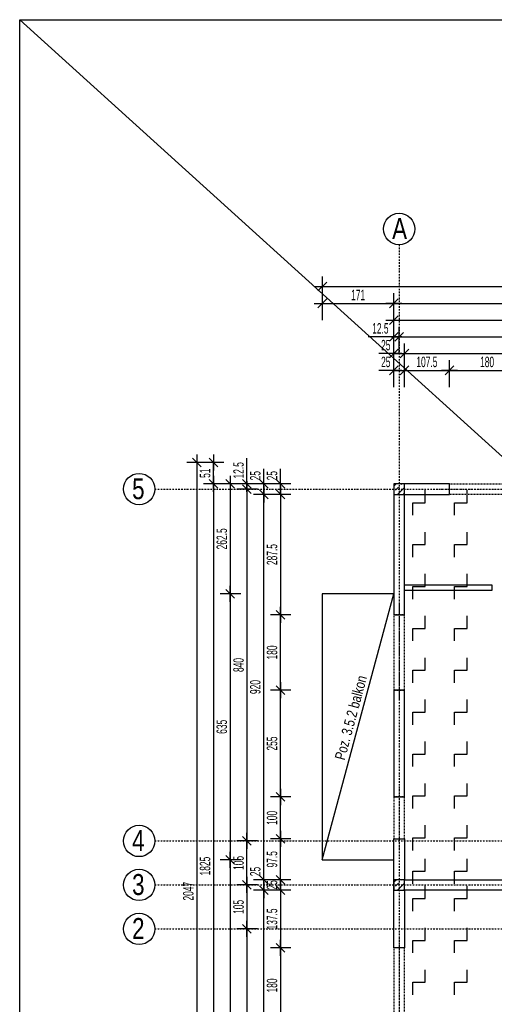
# Model space of a CAD drawing. Header units: millimetres. Extents: x -9646 to 8439, y -19398 to -14733.
# Tile 40 of 49: x 4099 to 5233, y -17084 to -14733. Entities that reach past the tile are written whole.
import ezdxf

# ---------------------------------------------------------------- set-up
doc = ezdxf.new("R2010")
doc.units = ezdxf.units.MM
doc.header["$LTSCALE"] = 10
doc.linetypes.add('MO', pattern=[0.7, 0.35, -0.17, 0.01, -0.17])
doc.linetypes.add('MP', pattern=[0.36, 0.2, -0.16])
for name, color, linetype in [('BA_szr', 1, 'Continuous'), ('BA_txs', 2, 'Continuous'), ('BA_wym', 1, 'Continuous'), ('BD_lpm', 1, 'MP'), ('BD_osm', 1, 'MO'), ('BD_txs', 2, 'Continuous'), ('BD_wic', 1, 'Continuous'), ('BD_wig', 3, 'Continuous'), ('BZ_P_prz', 4, 'Continuous')]:
    doc.layers.add(name, color=color, linetype=linetype)
doc.styles.add('BIKTS', font='bikromsw.shx', dxfattribs={"width": 0.8})
doc.styles.add('BIKWYM', font='bikromsw.shx', dxfattribs={"width": 0.6})
doc.dimstyles.new('BA_KR_100_cm', dxfattribs={"dimtxt": 25, "dimasz": 1.666667, "dimexe": 24, "dimexo": 0, "dimgap": 0, "dimtad": 0, "dimdec": 1, "dimrnd": 0.5, "dimzin": 9, "dimdsep": 46, "dimtxsty": 'BIKWYM', "dimblk": 'WYM-KR', "dimcen": 0, "dimdle": 20, "dimclrd": 256, "dimclre": 256, "dimclrt": 2, "dimadec": 0, "dimazin": 0, "dimtfac": 0.033333, "dimtdec": 1, "dimtmove": 0, "dimatfit": 3, "dimldrblk": 'WYM-KR', "dimfxl": 25, "dimfxlon": 1, "dimtvp": 0.8, "dimtolj": 1, "dimarcsym": 0})

# ---------------------------------------------------------------- blocks, each defined once
blk = doc.blocks.new('WYM-KR')
at = {"linetype": 'ByBlock'}
blk.add_line((11.52, 0), (-11.52, 0), dxfattribs=at)
at = {"color": 7, "linetype": 'ByBlock'}
blk.add_line((6.24, 6.24), (-6.24, -6.24), dxfattribs=at)
blk = doc.blocks.new('*D405')
at = {"layer": 'BA_wym', "lineweight": -2}
for p, q in [((4993, -15610.3), (4993, -15546.3)), ((5018, -15610.3), (5018, -15546.3)), ((4991.3, -15570.3), (4957.3, -15570.3)), ((4993, -15570.3), (5018, -15570.3)), ((5019.6, -15570.3), (5021.3, -15570.3))]:
    blk.add_line(p, q, dxfattribs=at)
at = {"layer": 'Defpoints', "color": 0}
for p in [(5018, -15570.3), (4993, -15841.3), (5018, -15841.3)]:
    blk.add_point(p, dxfattribs=at)
at = {"layer": 'BA_wym', "lineweight": -2, "xscale": 1.666666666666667, "yscale": 1.666666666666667, "zscale": 1.666666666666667}
blk.add_blockref('WYM-KR', (4993, -15570.3), dxfattribs=at)
at = {"layer": 'BA_wym', "lineweight": -2, "xscale": 1.666666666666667, "yscale": 1.666666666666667, "zscale": 1.666666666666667, "rotation": 180}
blk.add_blockref('WYM-KR', (5018, -15570.3), dxfattribs=at)
at = {"layer": 'BA_wym', "color": 2, "insert": (4973.5, -15550.3), "char_height": 25, "attachment_point": 5, "style": 'BIKWYM'}
blk.add_mtext('\\A1;25', dxfattribs=at)
blk = doc.blocks.new('*D406')
at = {"layer": 'BA_wym', "lineweight": -2}
for p, q in [((5018, -15610.3), (5018, -15546.3)), ((5125.5, -15610.3), (5125.5, -15546.3)), ((5019.6, -15570.3), (5123.8, -15570.3))]:
    blk.add_line(p, q, dxfattribs=at)
at = {"layer": 'Defpoints', "color": 0}
for p in [(5125.5, -15570.3), (5018, -15841.3), (5125.5, -15841.3)]:
    blk.add_point(p, dxfattribs=at)
at = {"layer": 'BA_wym', "lineweight": -2, "xscale": 1.666666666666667, "yscale": 1.666666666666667, "zscale": 1.666666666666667, "rotation": 180}
blk.add_blockref('WYM-KR', (5018, -15570.3), dxfattribs=at)
at = {"layer": 'BA_wym', "lineweight": -2, "xscale": 1.666666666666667, "yscale": 1.666666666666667, "zscale": 1.666666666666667}
blk.add_blockref('WYM-KR', (5125.5, -15570.3), dxfattribs=at)
at = {"layer": 'BA_wym', "color": 2, "insert": (5071.7, -15550.3), "char_height": 25, "attachment_point": 5, "style": 'BIKWYM'}
blk.add_mtext('\\A1;107.5', dxfattribs=at)
blk = doc.blocks.new('*D407')
at = {"layer": 'BA_wym', "lineweight": -2}
for p, q in [((5125.5, -15610.3), (5125.5, -15546.3)), ((5305.5, -15610.3), (5305.5, -15546.3)), ((5127.1, -15570.3), (5303.8, -15570.3))]:
    blk.add_line(p, q, dxfattribs=at)
at = {"layer": 'Defpoints', "color": 0}
for p in [(5305.5, -15570.3), (5125.5, -15841.3), (5305.5, -15841.3)]:
    blk.add_point(p, dxfattribs=at)
at = {"layer": 'BA_wym', "lineweight": -2, "xscale": 1.666666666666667, "yscale": 1.666666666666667, "zscale": 1.666666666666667, "rotation": 180}
blk.add_blockref('WYM-KR', (5125.5, -15570.3), dxfattribs=at)
at = {"layer": 'BA_wym', "lineweight": -2, "xscale": 1.666666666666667, "yscale": 1.666666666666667, "zscale": 1.666666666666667}
blk.add_blockref('WYM-KR', (5305.5, -15570.3), dxfattribs=at)
at = {"layer": 'BA_wym', "color": 2, "insert": (5215.5, -15550.3), "char_height": 25, "attachment_point": 5, "style": 'BIKWYM'}
blk.add_mtext('\\A1;180', dxfattribs=at)
blk = doc.blocks.new('*D428')
at = {"layer": 'BA_wym', "lineweight": -2}
for p, q in [((4993, -15570.3), (4993, -15506.3)), ((5018, -15570.3), (5018, -15506.3)), ((4991.3, -15530.3), (4957.3, -15530.3)), ((4993, -15530.3), (5018, -15530.3)), ((5019.6, -15530.3), (5021.3, -15530.3))]:
    blk.add_line(p, q, dxfattribs=at)
at = {"layer": 'Defpoints', "color": 0}
for p in [(5018, -15530.3), (4993, -15841.3), (5018, -15841.3)]:
    blk.add_point(p, dxfattribs=at)
at = {"layer": 'BA_wym', "lineweight": -2, "xscale": 1.666666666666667, "yscale": 1.666666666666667, "zscale": 1.666666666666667}
blk.add_blockref('WYM-KR', (4993, -15530.3), dxfattribs=at)
at = {"layer": 'BA_wym', "lineweight": -2, "xscale": 1.666666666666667, "yscale": 1.666666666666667, "zscale": 1.666666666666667, "rotation": 180}
blk.add_blockref('WYM-KR', (5018, -15530.3), dxfattribs=at)
at = {"layer": 'BA_wym', "color": 2, "insert": (4973.5, -15510.3), "char_height": 25, "attachment_point": 5, "style": 'BIKWYM'}
blk.add_mtext('\\A1;25', dxfattribs=at)
blk = doc.blocks.new('*D429')
at = {"layer": 'BA_wym', "lineweight": -2}
for p, q in [((5018, -15570.3), (5018, -15506.3)), ((5683, -15570.3), (5683, -15506.3)), ((5019.6, -15530.3), (5681.3, -15530.3))]:
    blk.add_line(p, q, dxfattribs=at)
at = {"layer": 'Defpoints', "color": 0}
for p in [(5683, -15530.3), (5683, -15790.3), (5018, -15841.3)]:
    blk.add_point(p, dxfattribs=at)
at = {"layer": 'BA_wym', "lineweight": -2, "xscale": 1.666666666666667, "yscale": 1.666666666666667, "zscale": 1.666666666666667, "rotation": 180}
blk.add_blockref('WYM-KR', (5018, -15530.3), dxfattribs=at)
at = {"layer": 'BA_wym', "lineweight": -2, "xscale": 1.666666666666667, "yscale": 1.666666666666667, "zscale": 1.666666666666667}
blk.add_blockref('WYM-KR', (5683, -15530.3), dxfattribs=at)
at = {"layer": 'BA_wym', "color": 2, "insert": (5350.5, -15510.3), "char_height": 25, "attachment_point": 5, "style": 'BIKWYM'}
blk.add_mtext('\\A1;665', dxfattribs=at)
blk = doc.blocks.new('*D437')
at = {"layer": 'BA_wym', "lineweight": -2}
for p, q in [((4993, -15530.3), (4993, -15466.3)), ((5005.5, -15530.3), (5005.5, -15466.3)), ((4991.3, -15490.3), (4931.6, -15490.3)), ((4993, -15490.3), (5005.5, -15490.3)), ((5007.1, -15490.3), (5008.8, -15490.3))]:
    blk.add_line(p, q, dxfattribs=at)
at = {"layer": 'Defpoints', "color": 0}
for p in [(5005.5, -15490.3), (4993, -15841.3), (5005.5, -15841.3)]:
    blk.add_point(p, dxfattribs=at)
at = {"layer": 'BA_wym', "lineweight": -2, "xscale": 1.666666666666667, "yscale": 1.666666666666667, "zscale": 1.666666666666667}
blk.add_blockref('WYM-KR', (4993, -15490.3), dxfattribs=at)
at = {"layer": 'BA_wym', "lineweight": -2, "xscale": 1.666666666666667, "yscale": 1.666666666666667, "zscale": 1.666666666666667, "rotation": 180}
blk.add_blockref('WYM-KR', (5005.5, -15490.3), dxfattribs=at)
at = {"layer": 'BA_wym', "color": 2, "insert": (4960.6, -15470.3), "char_height": 25, "attachment_point": 5, "style": 'BIKWYM'}
blk.add_mtext('\\A1;12.5', dxfattribs=at)
blk = doc.blocks.new('*D438')
at = {"layer": 'BA_wym', "lineweight": -2}
for p, q in [((5005.5, -15530.3), (5005.5, -15466.3)), ((5545.5, -15530.3), (5545.5, -15466.3)), ((5007.1, -15490.3), (5543.8, -15490.3))]:
    blk.add_line(p, q, dxfattribs=at)
at = {"layer": 'Defpoints', "color": 0}
for p in [(5545.5, -15490.3), (5005.5, -15841.3), (5545.5, -15836.6)]:
    blk.add_point(p, dxfattribs=at)
at = {"layer": 'BA_wym', "lineweight": -2, "xscale": 1.666666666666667, "yscale": 1.666666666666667, "zscale": 1.666666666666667, "rotation": 180}
blk.add_blockref('WYM-KR', (5005.5, -15490.3), dxfattribs=at)
at = {"layer": 'BA_wym', "lineweight": -2, "xscale": 1.666666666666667, "yscale": 1.666666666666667, "zscale": 1.666666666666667}
blk.add_blockref('WYM-KR', (5545.5, -15490.3), dxfattribs=at)
at = {"layer": 'BA_wym', "color": 2, "insert": (5275.5, -15470.3), "char_height": 25, "attachment_point": 5, "style": 'BIKWYM'}
blk.add_mtext('\\A1;540', dxfattribs=at)
blk = doc.blocks.new('*D445')
at = {"layer": 'BA_wym', "lineweight": -2}
for p, q in [((4993, -15450.3), (4993, -15386.3)), ((7598, -15450.3), (7598, -15386.3)), ((4994.6, -15410.3), (7596.3, -15410.3))]:
    blk.add_line(p, q, dxfattribs=at)
at = {"layer": 'Defpoints', "color": 0}
for p in [(7598, -15410.3), (4993, -15841.3), (7598, -15841.3)]:
    blk.add_point(p, dxfattribs=at)
at = {"layer": 'BA_wym', "lineweight": -2, "xscale": 1.666666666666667, "yscale": 1.666666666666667, "zscale": 1.666666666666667, "rotation": 180}
blk.add_blockref('WYM-KR', (4993, -15410.3), dxfattribs=at)
at = {"layer": 'BA_wym', "lineweight": -2, "xscale": 1.666666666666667, "yscale": 1.666666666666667, "zscale": 1.666666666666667}
blk.add_blockref('WYM-KR', (7598, -15410.3), dxfattribs=at)
at = {"layer": 'BA_wym', "color": 2, "insert": (6295.5, -15390.3), "char_height": 25, "attachment_point": 5, "style": 'BIKWYM'}
blk.add_mtext('\\A1;2605', dxfattribs=at)
blk = doc.blocks.new('*D446')
at = {"layer": 'BA_wym', "lineweight": -2}
for p, q in [((4993, -15490.3), (4993, -15426.3)), ((5683, -15490.3), (5683, -15426.3)), ((4994.6, -15450.3), (5681.3, -15450.3))]:
    blk.add_line(p, q, dxfattribs=at)
at = {"layer": 'Defpoints', "color": 0}
for p in [(5683, -15450.3), (5683, -15790.3), (4993, -15841.3)]:
    blk.add_point(p, dxfattribs=at)
at = {"layer": 'BA_wym', "lineweight": -2, "xscale": 1.666666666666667, "yscale": 1.666666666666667, "zscale": 1.666666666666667, "rotation": 180}
blk.add_blockref('WYM-KR', (4993, -15450.3), dxfattribs=at)
at = {"layer": 'BA_wym', "lineweight": -2, "xscale": 1.666666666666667, "yscale": 1.666666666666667, "zscale": 1.666666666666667}
blk.add_blockref('WYM-KR', (5683, -15450.3), dxfattribs=at)
at = {"layer": 'BA_wym', "color": 2, "insert": (5338, -15430.3), "char_height": 25, "attachment_point": 5, "style": 'BIKWYM'}
blk.add_mtext('\\A1;690', dxfattribs=at)
blk = doc.blocks.new('*D497')
at = {"layer": 'BA_wym', "lineweight": -2}
for p, q in [((4722, -15839.6), (4722, -15805.6)), ((4747, -15841.3), (4698, -15841.3)), ((4722, -15866.3), (4722, -15841.3)), ((4747, -15866.3), (4698, -15866.3)), ((4722, -15868), (4722, -15869.6))]:
    blk.add_line(p, q, dxfattribs=at)
at = {"layer": 'Defpoints', "color": 0}
for p in [(4722, -15841.3), (4993, -15841.3), (4993, -15866.3)]:
    blk.add_point(p, dxfattribs=at)
at = {"layer": 'BA_wym', "lineweight": -2, "xscale": 1.666666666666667, "yscale": 1.666666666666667, "zscale": 1.666666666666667}
for p, rotation in [((4722, -15841.3), 270), ((4722, -15866.3), 90)]:
    blk.add_blockref('WYM-KR', p, dxfattribs=dict(at, rotation=rotation))
at = {"layer": 'BA_wym', "color": 2, "insert": (4702, -15821.8), "char_height": 25, "attachment_point": 5, "rotation": 90, "style": 'BIKWYM'}
blk.add_mtext('\\A1;25', dxfattribs=at)
blk = doc.blocks.new('*D498')
at = {"layer": 'BA_wym', "lineweight": -2}
for p, q in [((4747, -15866.3), (4698, -15866.3)), ((4722, -15868), (4722, -16152.1)), ((4747, -16153.8), (4698, -16153.8))]:
    blk.add_line(p, q, dxfattribs=at)
at = {"layer": 'Defpoints', "color": 0}
for p in [(4993, -15866.3), (4722, -16153.8), (4993, -16153.8)]:
    blk.add_point(p, dxfattribs=at)
at = {"layer": 'BA_wym', "lineweight": -2, "xscale": 1.666666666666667, "yscale": 1.666666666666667, "zscale": 1.666666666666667}
for p, rotation in [((4722, -15866.3), 90), ((4722, -16153.8), 270)]:
    blk.add_blockref('WYM-KR', p, dxfattribs=dict(at, rotation=rotation))
at = {"layer": 'BA_wym', "color": 2, "insert": (4702, -16010.1), "char_height": 25, "attachment_point": 5, "rotation": 90, "style": 'BIKWYM'}
blk.add_mtext('\\A1;287.5', dxfattribs=at)
blk = doc.blocks.new('*D499')
at = {"layer": 'BA_wym', "lineweight": -2}
for p, q in [((4747, -16153.8), (4698, -16153.8)), ((4722, -16332.1), (4722, -16155.5)), ((4747, -16333.8), (4698, -16333.8))]:
    blk.add_line(p, q, dxfattribs=at)
at = {"layer": 'Defpoints', "color": 0}
for p in [(4722, -16153.8), (4993, -16153.8), (4993, -16333.8)]:
    blk.add_point(p, dxfattribs=at)
at = {"layer": 'BA_wym', "lineweight": -2, "xscale": 1.666666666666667, "yscale": 1.666666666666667, "zscale": 1.666666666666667}
for p, rotation in [((4722, -16153.8), 90), ((4722, -16333.8), 270)]:
    blk.add_blockref('WYM-KR', p, dxfattribs=dict(at, rotation=rotation))
at = {"layer": 'BA_wym', "color": 2, "insert": (4702, -16243.8), "char_height": 25, "attachment_point": 5, "rotation": 90, "style": 'BIKWYM'}
blk.add_mtext('\\A1;180', dxfattribs=at)
blk = doc.blocks.new('*D500')
at = {"layer": 'BA_wym', "lineweight": -2}
for p, q in [((4747, -16333.8), (4698, -16333.8)), ((4722, -16587.1), (4722, -16335.5)), ((4747, -16588.8), (4698, -16588.8))]:
    blk.add_line(p, q, dxfattribs=at)
at = {"layer": 'Defpoints', "color": 0}
for p in [(4722, -16333.8), (4993, -16333.8), (4993, -16588.8)]:
    blk.add_point(p, dxfattribs=at)
at = {"layer": 'BA_wym', "lineweight": -2, "xscale": 1.666666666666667, "yscale": 1.666666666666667, "zscale": 1.666666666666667}
for p, rotation in [((4722, -16333.8), 90), ((4722, -16588.8), 270)]:
    blk.add_blockref('WYM-KR', p, dxfattribs=dict(at, rotation=rotation))
at = {"layer": 'BA_wym', "color": 2, "insert": (4702, -16461.3), "char_height": 25, "attachment_point": 5, "rotation": 90, "style": 'BIKWYM'}
blk.add_mtext('\\A1;255', dxfattribs=at)
blk = doc.blocks.new('*D501')
at = {"layer": 'BA_wym', "lineweight": -2}
for p, q in [((4747, -16588.8), (4698, -16588.8)), ((4722, -16687.1), (4722, -16590.5)), ((4747, -16688.8), (4698, -16688.8))]:
    blk.add_line(p, q, dxfattribs=at)
at = {"layer": 'Defpoints', "color": 0}
for p in [(4722, -16588.8), (4993, -16588.8), (4993, -16688.8)]:
    blk.add_point(p, dxfattribs=at)
at = {"layer": 'BA_wym', "lineweight": -2, "xscale": 1.666666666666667, "yscale": 1.666666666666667, "zscale": 1.666666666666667}
for p, rotation in [((4722, -16588.8), 90), ((4722, -16688.8), 270)]:
    blk.add_blockref('WYM-KR', p, dxfattribs=dict(at, rotation=rotation))
at = {"layer": 'BA_wym', "color": 2, "insert": (4702, -16638.8), "char_height": 25, "attachment_point": 5, "rotation": 90, "style": 'BIKWYM'}
blk.add_mtext('\\A1;100', dxfattribs=at)
blk = doc.blocks.new('*D502')
at = {"layer": 'BA_wym', "lineweight": -2}
for p, q in [((4747, -16688.8), (4698, -16688.8)), ((4722, -16784.6), (4722, -16690.5)), ((4747, -16786.3), (4698, -16786.3))]:
    blk.add_line(p, q, dxfattribs=at)
at = {"layer": 'Defpoints', "color": 0}
for p in [(4722, -16688.8), (4993, -16688.8), (4993, -16786.3)]:
    blk.add_point(p, dxfattribs=at)
at = {"layer": 'BA_wym', "lineweight": -2, "xscale": 1.666666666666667, "yscale": 1.666666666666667, "zscale": 1.666666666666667}
for p, rotation in [((4722, -16688.8), 90), ((4722, -16786.3), 270)]:
    blk.add_blockref('WYM-KR', p, dxfattribs=dict(at, rotation=rotation))
at = {"layer": 'BA_wym', "color": 2, "insert": (4702, -16737.6), "char_height": 25, "attachment_point": 5, "rotation": 90, "style": 'BIKWYM'}
blk.add_mtext('\\A1;97.5', dxfattribs=at)
blk = doc.blocks.new('*D503')
at = {"layer": 'BA_wym', "lineweight": -2}
for p, q in [((4722, -16784.6), (4722, -16783)), ((4747, -16786.3), (4698, -16786.3)), ((4722, -16786.3), (4722, -16811.3)), ((4747, -16811.3), (4698, -16811.3)), ((4722, -16813), (4722, -16814.6))]:
    blk.add_line(p, q, dxfattribs=at)
at = {"layer": 'Defpoints', "color": 0}
for p in [(4993, -16786.3), (4722, -16811.3), (4993, -16811.3)]:
    blk.add_point(p, dxfattribs=at)
at = {"layer": 'BA_wym', "lineweight": -2, "xscale": 1.666666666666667, "yscale": 1.666666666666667, "zscale": 1.666666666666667}
for p, rotation in [((4722, -16786.3), 270), ((4722, -16811.3), 90)]:
    blk.add_blockref('WYM-KR', p, dxfattribs=dict(at, rotation=rotation))
at = {"layer": 'BA_wym', "color": 2, "insert": (4702, -16798.8), "char_height": 25, "attachment_point": 5, "rotation": 90, "style": 'BIKWYM'}
blk.add_mtext('\\A1;25', dxfattribs=at)
blk = doc.blocks.new('*D504')
at = {"layer": 'BA_wym', "lineweight": -2}
for p, q in [((4747, -16811.3), (4698, -16811.3)), ((4722, -16813), (4722, -16947.1)), ((4747, -16948.8), (4698, -16948.8))]:
    blk.add_line(p, q, dxfattribs=at)
at = {"layer": 'Defpoints', "color": 0}
for p in [(4993, -16811.3), (4722, -16948.8), (4993, -16948.8)]:
    blk.add_point(p, dxfattribs=at)
at = {"layer": 'BA_wym', "lineweight": -2, "xscale": 1.666666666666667, "yscale": 1.666666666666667, "zscale": 1.666666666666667}
for p, rotation in [((4722, -16811.3), 90), ((4722, -16948.8), 270)]:
    blk.add_blockref('WYM-KR', p, dxfattribs=dict(at, rotation=rotation))
at = {"layer": 'BA_wym', "color": 2, "insert": (4702, -16880.1), "char_height": 25, "attachment_point": 5, "rotation": 90, "style": 'BIKWYM'}
blk.add_mtext('\\A1;137.5', dxfattribs=at)
blk = doc.blocks.new('*D505')
at = {"layer": 'BA_wym', "lineweight": -2}
for p, q in [((4747, -16948.8), (4698, -16948.8)), ((4722, -16950.5), (4722, -17127.1)), ((4747, -17128.8), (4698, -17128.8))]:
    blk.add_line(p, q, dxfattribs=at)
at = {"layer": 'Defpoints', "color": 0}
for p in [(4993, -16948.8), (4722, -17128.8), (4993, -17128.8)]:
    blk.add_point(p, dxfattribs=at)
at = {"layer": 'BA_wym', "lineweight": -2, "xscale": 1.666666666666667, "yscale": 1.666666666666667, "zscale": 1.666666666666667}
for p, rotation in [((4722, -16948.8), 90), ((4722, -17128.8), 270)]:
    blk.add_blockref('WYM-KR', p, dxfattribs=dict(at, rotation=rotation))
at = {"layer": 'BA_wym', "color": 2, "insert": (4702, -17038.8), "char_height": 25, "attachment_point": 5, "rotation": 90, "style": 'BIKWYM'}
blk.add_mtext('\\A1;180', dxfattribs=at)
blk = doc.blocks.new('*D508')
at = {"layer": 'BA_wym', "lineweight": -2}
for p, q in [((4682, -15839.6), (4682, -15805.6)), ((4707, -15841.3), (4658, -15841.3)), ((4682, -15866.3), (4682, -15841.3)), ((4707, -15866.3), (4658, -15866.3)), ((4682, -15868), (4682, -15869.6))]:
    blk.add_line(p, q, dxfattribs=at)
at = {"layer": 'Defpoints', "color": 0}
for p in [(4682, -15841.3), (4993, -15841.3), (4993, -15866.3)]:
    blk.add_point(p, dxfattribs=at)
at = {"layer": 'BA_wym', "lineweight": -2, "xscale": 1.666666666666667, "yscale": 1.666666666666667, "zscale": 1.666666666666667}
for p, rotation in [((4682, -15841.3), 270), ((4682, -15866.3), 90)]:
    blk.add_blockref('WYM-KR', p, dxfattribs=dict(at, rotation=rotation))
at = {"layer": 'BA_wym', "color": 2, "insert": (4662, -15821.8), "char_height": 25, "attachment_point": 5, "rotation": 90, "style": 'BIKWYM'}
blk.add_mtext('\\A1;25', dxfattribs=at)
blk = doc.blocks.new('*D509')
at = {"layer": 'BA_wym', "lineweight": -2}
for p, q in [((4707, -15866.3), (4658, -15866.3)), ((4682, -16784.6), (4682, -15868)), ((4707, -16786.3), (4658, -16786.3))]:
    blk.add_line(p, q, dxfattribs=at)
at = {"layer": 'Defpoints', "color": 0}
for p in [(4682, -15866.3), (4993, -15866.3), (4993, -16786.3)]:
    blk.add_point(p, dxfattribs=at)
at = {"layer": 'BA_wym', "lineweight": -2, "xscale": 1.666666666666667, "yscale": 1.666666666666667, "zscale": 1.666666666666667}
for p, rotation in [((4682, -15866.3), 90), ((4682, -16786.3), 270)]:
    blk.add_blockref('WYM-KR', p, dxfattribs=dict(at, rotation=rotation))
at = {"layer": 'BA_wym', "color": 2, "insert": (4662, -16326.3), "char_height": 25, "attachment_point": 5, "rotation": 90, "style": 'BIKWYM'}
blk.add_mtext('\\A1;920', dxfattribs=at)
blk = doc.blocks.new('*D510')
at = {"layer": 'BA_wym', "lineweight": -2}
for p, q in [((4682, -16784.6), (4682, -16750.6)), ((4707, -16786.3), (4658, -16786.3)), ((4682, -16811.3), (4682, -16786.3)), ((4707, -16811.3), (4658, -16811.3)), ((4682, -16813), (4682, -16814.6))]:
    blk.add_line(p, q, dxfattribs=at)
at = {"layer": 'Defpoints', "color": 0}
for p in [(4682, -16786.3), (4993, -16786.3), (4993, -16811.3)]:
    blk.add_point(p, dxfattribs=at)
at = {"layer": 'BA_wym', "lineweight": -2, "xscale": 1.666666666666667, "yscale": 1.666666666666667, "zscale": 1.666666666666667}
for p, rotation in [((4682, -16786.3), 270), ((4682, -16811.3), 90)]:
    blk.add_blockref('WYM-KR', p, dxfattribs=dict(at, rotation=rotation))
at = {"layer": 'BA_wym', "color": 2, "insert": (4662, -16766.8), "char_height": 25, "attachment_point": 5, "rotation": 90, "style": 'BIKWYM'}
blk.add_mtext('\\A1;25', dxfattribs=at)
blk = doc.blocks.new('*D511')
at = {"layer": 'BA_wym', "lineweight": -2}
for p, q in [((4707, -16811.3), (4658, -16811.3)), ((4682, -17639.6), (4682, -16813)), ((4707, -17641.3), (4658, -17641.3))]:
    blk.add_line(p, q, dxfattribs=at)
at = {"layer": 'Defpoints', "color": 0}
for p in [(4682, -16811.3), (4993, -16811.3), (5018, -17641.3)]:
    blk.add_point(p, dxfattribs=at)
at = {"layer": 'BA_wym', "lineweight": -2, "xscale": 1.666666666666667, "yscale": 1.666666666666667, "zscale": 1.666666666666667}
for p, rotation in [((4682, -16811.3), 90), ((4682, -17641.3), 270)]:
    blk.add_blockref('WYM-KR', p, dxfattribs=dict(at, rotation=rotation))
at = {"layer": 'BA_wym', "color": 2, "insert": (4662, -17226.3), "char_height": 25, "attachment_point": 5, "rotation": 90, "style": 'BIKWYM'}
blk.add_mtext('\\A1;830', dxfattribs=at)
blk = doc.blocks.new('*D514')
at = {"layer": 'BA_wym', "lineweight": -2}
for p, q in [((4642, -15839.6), (4642, -15779.9)), ((4667, -15841.3), (4618, -15841.3)), ((4642, -15853.8), (4642, -15841.3)), ((4667, -15853.8), (4618, -15853.8)), ((4642, -15855.5), (4642, -15857.1))]:
    blk.add_line(p, q, dxfattribs=at)
at = {"layer": 'Defpoints', "color": 0}
for p in [(4642, -15841.3), (4993, -15841.3), (4993, -15853.8)]:
    blk.add_point(p, dxfattribs=at)
at = {"layer": 'BA_wym', "lineweight": -2, "xscale": 1.666666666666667, "yscale": 1.666666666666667, "zscale": 1.666666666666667}
for p, rotation in [((4642, -15841.3), 270), ((4642, -15853.8), 90)]:
    blk.add_blockref('WYM-KR', p, dxfattribs=dict(at, rotation=rotation))
at = {"layer": 'BA_wym', "color": 2, "insert": (4622, -15808.9), "char_height": 25, "attachment_point": 5, "rotation": 90, "style": 'BIKWYM'}
blk.add_mtext('\\A1;12.5', dxfattribs=at)
blk = doc.blocks.new('*D515')
at = {"layer": 'BA_wym', "lineweight": -2}
for p, q in [((4667, -15853.8), (4618, -15853.8)), ((4642, -15855.5), (4642, -16692.1)), ((4667, -16693.8), (4618, -16693.8))]:
    blk.add_line(p, q, dxfattribs=at)
at = {"layer": 'Defpoints', "color": 0}
for p in [(4993, -15853.8), (4642, -16693.8), (4993, -16693.8)]:
    blk.add_point(p, dxfattribs=at)
at = {"layer": 'BA_wym', "lineweight": -2, "xscale": 1.666666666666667, "yscale": 1.666666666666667, "zscale": 1.666666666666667}
for p, rotation in [((4642, -15853.8), 90), ((4642, -16693.8), 270)]:
    blk.add_blockref('WYM-KR', p, dxfattribs=dict(at, rotation=rotation))
at = {"layer": 'BA_wym', "color": 2, "insert": (4622, -16273.8), "char_height": 25, "attachment_point": 5, "rotation": 90, "style": 'BIKWYM'}
blk.add_mtext('\\A1;840', dxfattribs=at)
blk = doc.blocks.new('*D516')
at = {"layer": 'BA_wym', "lineweight": -2}
for p, q in [((4667, -16693.8), (4618, -16693.8)), ((4642, -16797.1), (4642, -16695.5)), ((4667, -16798.8), (4618, -16798.8))]:
    blk.add_line(p, q, dxfattribs=at)
at = {"layer": 'Defpoints', "color": 0}
for p in [(4642, -16693.8), (4993, -16693.8), (4993, -16798.8)]:
    blk.add_point(p, dxfattribs=at)
at = {"layer": 'BA_wym', "lineweight": -2, "xscale": 1.666666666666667, "yscale": 1.666666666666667, "zscale": 1.666666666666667}
for p, rotation in [((4642, -16693.8), 90), ((4642, -16798.8), 270)]:
    blk.add_blockref('WYM-KR', p, dxfattribs=dict(at, rotation=rotation))
at = {"layer": 'BA_wym', "color": 2, "insert": (4622, -16746.3), "char_height": 25, "attachment_point": 5, "rotation": 90, "style": 'BIKWYM'}
blk.add_mtext('\\A1;105', dxfattribs=at)
blk = doc.blocks.new('*D517')
at = {"layer": 'BA_wym', "lineweight": -2}
for p, q in [((4667, -16798.8), (4618, -16798.8)), ((4642, -16800.5), (4642, -16902.1)), ((4667, -16903.8), (4618, -16903.8))]:
    blk.add_line(p, q, dxfattribs=at)
at = {"layer": 'Defpoints', "color": 0}
for p in [(4993, -16798.8), (4642, -16903.8), (4993, -16903.8)]:
    blk.add_point(p, dxfattribs=at)
at = {"layer": 'BA_wym', "lineweight": -2, "xscale": 1.666666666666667, "yscale": 1.666666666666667, "zscale": 1.666666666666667}
for p, rotation in [((4642, -16798.8), 90), ((4642, -16903.8), 270)]:
    blk.add_blockref('WYM-KR', p, dxfattribs=dict(at, rotation=rotation))
at = {"layer": 'BA_wym', "color": 2, "insert": (4622, -16851.3), "char_height": 25, "attachment_point": 5, "rotation": 90, "style": 'BIKWYM'}
blk.add_mtext('\\A1;105', dxfattribs=at)
blk = doc.blocks.new('*D518')
at = {"layer": 'BA_wym', "lineweight": -2}
for p, q in [((4667, -16903.8), (4618, -16903.8)), ((4642, -16905.5), (4642, -17652.1)), ((4667, -17653.8), (4618, -17653.8))]:
    blk.add_line(p, q, dxfattribs=at)
at = {"layer": 'Defpoints', "color": 0}
for p in [(4993, -16903.8), (4642, -17653.8), (4993, -17653.8)]:
    blk.add_point(p, dxfattribs=at)
at = {"layer": 'BA_wym', "lineweight": -2, "xscale": 1.666666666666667, "yscale": 1.666666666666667, "zscale": 1.666666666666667}
for p, rotation in [((4642, -16903.8), 90), ((4642, -17653.8), 270)]:
    blk.add_blockref('WYM-KR', p, dxfattribs=dict(at, rotation=rotation))
at = {"layer": 'BA_wym', "color": 2, "insert": (4622, -17278.8), "char_height": 25, "attachment_point": 5, "rotation": 90, "style": 'BIKWYM'}
blk.add_mtext('\\A1;750', dxfattribs=at)
blk = doc.blocks.new('*D520')
at = {"layer": 'BA_wym', "lineweight": -2}
for p, q in [((4587, -15790.3), (4538, -15790.3)), ((4562, -15839.6), (4562, -15792)), ((4587, -15841.3), (4538, -15841.3))]:
    blk.add_line(p, q, dxfattribs=at)
at = {"layer": 'Defpoints', "color": 0}
for p in [(4562, -15790.3), (5683, -15790.3), (4993, -15841.3)]:
    blk.add_point(p, dxfattribs=at)
at = {"layer": 'BA_wym', "lineweight": -2, "xscale": 1.666666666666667, "yscale": 1.666666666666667, "zscale": 1.666666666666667}
for p, rotation in [((4562, -15790.3), 90), ((4562, -15841.3), 270)]:
    blk.add_blockref('WYM-KR', p, dxfattribs=dict(at, rotation=rotation))
at = {"layer": 'BA_wym', "color": 2, "insert": (4542, -15815.8), "char_height": 25, "attachment_point": 5, "rotation": 90, "style": 'BIKWYM'}
blk.add_mtext('\\A1;51', dxfattribs=at)
blk = doc.blocks.new('*D521')
at = {"layer": 'BA_wym', "lineweight": -2}
for p, q in [((4587, -15841.3), (4538, -15841.3)), ((4562, -15843), (4562, -17664.6)), ((4587, -17666.3), (4538, -17666.3))]:
    blk.add_line(p, q, dxfattribs=at)
at = {"layer": 'Defpoints', "color": 0}
for p in [(4993, -15841.3), (4562, -17666.3), (5018, -17666.3)]:
    blk.add_point(p, dxfattribs=at)
at = {"layer": 'BA_wym', "lineweight": -2, "xscale": 1.666666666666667, "yscale": 1.666666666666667, "zscale": 1.666666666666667}
for p, rotation in [((4562, -15841.3), 90), ((4562, -17666.3), 270)]:
    blk.add_blockref('WYM-KR', p, dxfattribs=dict(at, rotation=rotation))
at = {"layer": 'BA_wym', "color": 2, "insert": (4542, -16753.8), "char_height": 25, "attachment_point": 5, "rotation": 90, "style": 'BIKWYM'}
blk.add_mtext('\\A1;1825', dxfattribs=at)
blk = doc.blocks.new('*D523')
at = {"layer": 'BA_wym', "lineweight": -2}
for p, q in [((4547, -15790.3), (4498, -15790.3)), ((4522, -15792), (4522, -17835.6)), ((4547, -17837.3), (4498, -17837.3))]:
    blk.add_line(p, q, dxfattribs=at)
at = {"layer": 'Defpoints', "color": 0}
for p in [(5683, -15790.3), (4522, -17837.3), (4993, -17837.3)]:
    blk.add_point(p, dxfattribs=at)
at = {"layer": 'BA_wym', "lineweight": -2, "xscale": 1.666666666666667, "yscale": 1.666666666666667, "zscale": 1.666666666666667}
for p, rotation in [((4522, -15790.3), 90), ((4522, -17837.3), 270)]:
    blk.add_blockref('WYM-KR', p, dxfattribs=dict(at, rotation=rotation))
at = {"layer": 'BA_wym', "color": 2, "insert": (4502, -16813.8), "char_height": 25, "attachment_point": 5, "rotation": 90, "style": 'BIKWYM'}
blk.add_mtext('\\A1;2047', dxfattribs=at)
blk = doc.blocks.new('*D554')
at = {"layer": 'BA_wym', "lineweight": -2}
for p, q in [((4822, -15450.3), (4822, -15386.3)), ((4993, -15450.3), (4993, -15386.3)), ((4823.6, -15410.3), (4991.3, -15410.3))]:
    blk.add_line(p, q, dxfattribs=at)
at = {"layer": 'Defpoints', "color": 0}
for p in [(4993, -15410.3), (4993, -15841.3), (4822, -16103.8)]:
    blk.add_point(p, dxfattribs=at)
at = {"layer": 'BA_wym', "lineweight": -2, "xscale": 1.666666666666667, "yscale": 1.666666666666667, "zscale": 1.666666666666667, "rotation": 180}
blk.add_blockref('WYM-KR', (4822, -15410.3), dxfattribs=at)
at = {"layer": 'BA_wym', "lineweight": -2, "xscale": 1.666666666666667, "yscale": 1.666666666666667, "zscale": 1.666666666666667}
blk.add_blockref('WYM-KR', (4993, -15410.3), dxfattribs=at)
at = {"layer": 'BA_wym', "color": 2, "insert": (4907.5, -15390.3), "char_height": 25, "attachment_point": 5, "style": 'BIKWYM'}
blk.add_mtext('\\A1;171', dxfattribs=at)
blk = doc.blocks.new('*D555')
at = {"layer": 'BA_wym', "lineweight": -2}
for p, q in [((4822, -15410.3), (4822, -15346.3)), ((7769, -15410.3), (7769, -15346.3)), ((4823.6, -15370.3), (7767.3, -15370.3))]:
    blk.add_line(p, q, dxfattribs=at)
at = {"layer": 'Defpoints', "color": 0}
for p in [(7769, -15370.3), (4822, -16103.8), (7769, -16103.8)]:
    blk.add_point(p, dxfattribs=at)
at = {"layer": 'BA_wym', "lineweight": -2, "xscale": 1.666666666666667, "yscale": 1.666666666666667, "zscale": 1.666666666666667, "rotation": 180}
blk.add_blockref('WYM-KR', (4822, -15370.3), dxfattribs=at)
at = {"layer": 'BA_wym', "lineweight": -2, "xscale": 1.666666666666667, "yscale": 1.666666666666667, "zscale": 1.666666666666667}
blk.add_blockref('WYM-KR', (7769, -15370.3), dxfattribs=at)
at = {"layer": 'BA_wym', "color": 2, "insert": (6295.5, -15350.3), "char_height": 25, "attachment_point": 5, "style": 'BIKWYM'}
blk.add_mtext('\\A1;2947', dxfattribs=at)
blk = doc.blocks.new('*D560')
at = {"layer": 'BA_wym', "lineweight": -2}
for p, q in [((4822, -18162.8), (4822, -18226.8)), ((4993, -18162.8), (4993, -18226.8)), ((4991.3, -18202.8), (4823.6, -18202.8))]:
    blk.add_line(p, q, dxfattribs=at)
at = {"layer": 'Defpoints', "color": 0}
for p in [(4822, -16738.8), (4993, -17837.3), (4822, -18202.8)]:
    blk.add_point(p, dxfattribs=at)
at = {"layer": 'BA_wym', "lineweight": -2, "xscale": 1.666666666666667, "yscale": 1.666666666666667, "zscale": 1.666666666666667, "rotation": 180}
blk.add_blockref('WYM-KR', (4822, -18202.8), dxfattribs=at)
at = {"layer": 'BA_wym', "lineweight": -2, "xscale": 1.666666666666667, "yscale": 1.666666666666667, "zscale": 1.666666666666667}
blk.add_blockref('WYM-KR', (4993, -18202.8), dxfattribs=at)
at = {"layer": 'BA_wym', "color": 2, "insert": (4907.5, -18182.8), "char_height": 25, "attachment_point": 5, "style": 'BIKWYM'}
blk.add_mtext('\\A1;171', dxfattribs=at)
blk = doc.blocks.new('*D561')
at = {"layer": 'BA_wym', "lineweight": -2}
for p, q in [((4822, -18202.8), (4822, -18266.8)), ((7769, -18202.8), (7769, -18266.8)), ((4823.6, -18242.8), (7767.3, -18242.8))]:
    blk.add_line(p, q, dxfattribs=at)
at = {"layer": 'Defpoints', "color": 0}
for p in [(4822, -16738.8), (7769, -16738.8), (7769, -18242.8)]:
    blk.add_point(p, dxfattribs=at)
at = {"layer": 'BA_wym', "lineweight": -2, "xscale": 1.666666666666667, "yscale": 1.666666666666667, "zscale": 1.666666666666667, "rotation": 180}
blk.add_blockref('WYM-KR', (4822, -18242.8), dxfattribs=at)
at = {"layer": 'BA_wym', "lineweight": -2, "xscale": 1.666666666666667, "yscale": 1.666666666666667, "zscale": 1.666666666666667}
blk.add_blockref('WYM-KR', (7769, -18242.8), dxfattribs=at)
at = {"layer": 'BA_wym', "color": 2, "insert": (6295.5, -18222.8), "char_height": 25, "attachment_point": 5, "style": 'BIKWYM'}
blk.add_mtext('\\A1;2947', dxfattribs=at)
blk = doc.blocks.new('*D562')
at = {"layer": 'BA_wym', "lineweight": -2}
for p, q in [((4627, -15841.3), (4578, -15841.3)), ((4602, -15843), (4602, -16102.1)), ((4627, -16103.8), (4578, -16103.8))]:
    blk.add_line(p, q, dxfattribs=at)
at = {"layer": 'Defpoints', "color": 0}
for p in [(4993, -15841.3), (4602, -16103.8), (4822, -16103.8)]:
    blk.add_point(p, dxfattribs=at)
at = {"layer": 'BA_wym', "lineweight": -2, "xscale": 1.666666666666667, "yscale": 1.666666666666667, "zscale": 1.666666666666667}
for p, rotation in [((4602, -15841.3), 90), ((4602, -16103.8), 270)]:
    blk.add_blockref('WYM-KR', p, dxfattribs=dict(at, rotation=rotation))
at = {"layer": 'BA_wym', "color": 2, "insert": (4582, -15972.6), "char_height": 25, "attachment_point": 5, "rotation": 90, "style": 'BIKWYM'}
blk.add_mtext('\\A1;262.5', dxfattribs=at)
blk = doc.blocks.new('*D563')
at = {"layer": 'BA_wym', "lineweight": -2}
for p, q in [((4627, -16103.8), (4578, -16103.8)), ((4602, -16105.5), (4602, -16737.1)), ((4627, -16738.8), (4578, -16738.8))]:
    blk.add_line(p, q, dxfattribs=at)
at = {"layer": 'Defpoints', "color": 0}
for p in [(4642, -16103.8), (4602, -16738.8), (4642, -16738.8)]:
    blk.add_point(p, dxfattribs=at)
at = {"layer": 'BA_wym', "lineweight": -2, "xscale": 1.666666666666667, "yscale": 1.666666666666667, "zscale": 1.666666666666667}
for p, rotation in [((4602, -16103.8), 90), ((4602, -16738.8), 270)]:
    blk.add_blockref('WYM-KR', p, dxfattribs=dict(at, rotation=rotation))
at = {"layer": 'BA_wym', "color": 2, "insert": (4582, -16421.3), "char_height": 25, "attachment_point": 5, "rotation": 90, "style": 'BIKWYM'}
blk.add_mtext('\\A1;635', dxfattribs=at)
blk = doc.blocks.new('*D564')
at = {"layer": 'BA_wym', "lineweight": -2}
for p, q in [((4627, -16738.8), (4578, -16738.8)), ((4602, -16740.5), (4602, -17835.6)), ((4627, -17837.3), (4578, -17837.3))]:
    blk.add_line(p, q, dxfattribs=at)
at = {"layer": 'Defpoints', "color": 0}
for p in [(4642, -16738.8), (4602, -17837.3), (4642, -17837.3)]:
    blk.add_point(p, dxfattribs=at)
at = {"layer": 'BA_wym', "lineweight": -2, "xscale": 1.666666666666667, "yscale": 1.666666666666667, "zscale": 1.666666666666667}
for p, rotation in [((4602, -16738.8), 90), ((4602, -17837.3), 270)]:
    blk.add_blockref('WYM-KR', p, dxfattribs=dict(at, rotation=rotation))
at = {"layer": 'BA_wym', "color": 2, "insert": (4582, -17288.1), "char_height": 25, "attachment_point": 5, "rotation": 90, "style": 'BIKWYM'}
blk.add_mtext('\\A1;1098.5', dxfattribs=at)

msp = doc.modelspace()

# ---------------------------------------------------------------- hatches: boundary and pattern name
at = {"layer": 'BA_szr'}
h = msp.add_hatch(dxfattribs=at)
h.set_pattern_fill('BIK_ZELBET', color=256, scale=100, angle=45, pattern_type=2)
h.set_pattern_definition([(45, (-6620.797, -16910.161), (-14.142136, 14.142136), []), (45, (-6627.868, -16903.09), (-14.142136, 14.142136), [10, -10])])
h.paths.add_polyline_path([(4992.98, -15866.31), (5017.98, -15866.31), (5017.98, -15841.31), (4992.98, -15841.31)])
h = msp.add_hatch(dxfattribs=at)
h.set_pattern_fill('BIK_ZELBET', color=256, scale=100, angle=45, pattern_type=2)
h.set_pattern_definition([(45, (-6620.797, -17855.161), (-14.142136, 14.142136), []), (45, (-6627.868, -17848.09), (-14.142136, 14.142136), [10, -10])])
h.paths.add_polyline_path([(4992.98, -16811.31), (5017.98, -16811.31), (5017.98, -16786.31), (4992.98, -16786.31)])

# ---------------------------------------------------------------- linework, layer by layer
at = {"layer": 'BD_lpm'}
for points in [[(5305.48, -15866.31), (5125.48, -15866.31), (5125.48, -15841.31), (5305.48, -15841.31)], [(5017.98, -16153.81), (4992.98, -16153.81), (4992.98, -16333.81), (5017.98, -16333.81)], [(5017.98, -16588.81), (4992.98, -16588.81), (4992.98, -16688.81), (5017.98, -16688.81)], [(5017.98, -16948.81), (4992.98, -16948.81), (4992.98, -17128.81), (5017.98, -17128.81)]]:
    msp.add_lwpolyline(points, close=True, dxfattribs=at)
at = {"layer": 'BD_osm', "color": 5}
for p, q in [((5100.48, -15853.81), (5330.48, -15853.81)), ((5005.48, -16128.81), (5005.48, -16358.81)), ((5005.48, -16563.81), (5005.48, -16713.81)), ((5005.48, -16923.81), (5005.48, -17153.81))]:
    msp.add_line(p, q, dxfattribs=at)
at = {"layer": 'BD_osm'}
for points in [[(5005.48, -15270.3), (5005.48, -18342.76)], [(4421.98, -15853.81), (8168.98, -15853.81)], [(4421.98, -16693.81), (8168.98, -16693.81)], [(4421.98, -16798.81), (8168.98, -16798.81)], [(4421.98, -16903.81), (8168.98, -16903.81)]]:
    msp.add_lwpolyline(points, dxfattribs=at)
at = {"layer": 'BD_wic', "color": 5}
msp.add_line((8439.26, -18663.74), (4099.2, -14733.12), dxfattribs=at)
msp.add_lwpolyline([(4099.2, -14733.12), (8439.26, -14733.12), (8439.26, -18663.74), (4099.2, -18663.74)], close=True, dxfattribs=at)
at = {"layer": 'BD_wic', "color": 8}
msp.add_lwpolyline([(5017.98, -16094.81), (5227.48, -16094.81), (5227.48, -16083.31), (5017.98, -16083.31)], dxfattribs=at)
at = {"layer": 'BD_wic'}
for points in [[(4992.98, -16103.81), (4821.98, -16103.81), (4821.98, -16738.81), (4992.98, -16738.81)], [(4821.98, -16738.81), (4992.98, -16103.81)]]:
    msp.add_lwpolyline(points, dxfattribs=at)
for centre in [(5005.48, -15232.8), (4384.48, -15853.81), (4384.48, -16693.81), (4384.48, -16798.81), (4384.48, -16903.81)]:
    msp.add_circle(centre, 37.5, dxfattribs=at)
at = {"layer": 'BD_wig'}
for points in [[(5125.48, -15866.31), (5125.48, -15841.31), (4992.98, -15841.31), (4992.98, -16153.81), (5017.98, -16153.81), (5017.98, -15866.31), (5125.48, -15866.31)], [(4992.98, -16688.81), (5017.98, -16688.81), (5017.98, -16786.31), (5532.98, -16786.31), (5532.98, -16681.31), (5572.02, -16681.31), (5572.02, -16706.31), (5557.98, -16706.31), (5557.98, -16891.31), (5568.98, -16891.31), (5568.98, -16916.31), (5532.98, -16916.31), (5532.98, -16811.31), (5017.98, -16811.31), (5017.98, -16948.81), (4992.98, -16948.81), (4992.98, -16688.81)]]:
    msp.add_lwpolyline(points, dxfattribs=at)
for points in [[(4992.98, -15866.31), (5017.98, -15866.31), (5017.98, -15841.31), (4992.98, -15841.31)], [(5017.98, -16333.81), (4992.98, -16333.81), (4992.98, -16588.81), (5017.98, -16588.81)], [(4992.98, -16811.31), (5017.98, -16811.31), (5017.98, -16786.31), (4992.98, -16786.31)]]:
    msp.add_lwpolyline(points, close=True, dxfattribs=at)
at = {"layer": 'BZ_P_prz'}
for points in [[(5037.98, -15916.31), (5037.98, -15886.31), (5067.98, -15886.31), (5067.98, -15856.31)], [(5137.98, -15916.31), (5137.98, -15886.31), (5167.98, -15886.31), (5167.98, -15856.31)], [(5037.98, -16016.31), (5037.98, -15986.31), (5067.98, -15986.31), (5067.98, -15956.31)], [(5137.98, -16016.31), (5137.98, -15986.31), (5167.98, -15986.31), (5167.98, -15956.31)], [(5037.98, -16116.31), (5037.98, -16086.31), (5067.98, -16086.31), (5067.98, -16056.31)], [(5137.98, -16116.31), (5137.98, -16086.31), (5167.98, -16086.31), (5167.98, -16056.31)], [(5037.98, -16216.31), (5037.98, -16186.31), (5067.98, -16186.31), (5067.98, -16156.31)], [(5137.98, -16216.31), (5137.98, -16186.31), (5167.98, -16186.31), (5167.98, -16156.31)], [(5037.98, -16316.31), (5037.98, -16286.31), (5067.98, -16286.31), (5067.98, -16256.31)], [(5137.98, -16316.31), (5137.98, -16286.31), (5167.98, -16286.31), (5167.98, -16256.31)], [(5037.98, -16416.31), (5037.98, -16386.31), (5067.98, -16386.31), (5067.98, -16356.31)], [(5137.98, -16416.31), (5137.98, -16386.31), (5167.98, -16386.31), (5167.98, -16356.31)], [(5037.98, -16516.31), (5037.98, -16486.31), (5067.98, -16486.31), (5067.98, -16456.31)], [(5137.98, -16516.31), (5137.98, -16486.31), (5167.98, -16486.31), (5167.98, -16456.31)], [(5037.98, -16616.31), (5037.98, -16586.31), (5067.98, -16586.31), (5067.98, -16556.31)], [(5137.98, -16616.31), (5137.98, -16586.31), (5167.98, -16586.31), (5167.98, -16556.31)], [(5037.98, -16716.31), (5037.98, -16686.31), (5067.98, -16686.31), (5067.98, -16656.31)], [(5137.98, -16716.31), (5137.98, -16686.31), (5167.98, -16686.31), (5167.98, -16656.31)], [(5037.98, -16796.31), (5037.98, -16766.31), (5067.98, -16766.31), (5067.98, -16736.31)], [(5137.98, -16796.31), (5137.98, -16766.31), (5167.98, -16766.31), (5167.98, -16736.31)], [(5037.98, -16861.31), (5037.98, -16831.31), (5067.98, -16831.31), (5067.98, -16801.31)], [(5137.98, -16861.31), (5137.98, -16831.31), (5167.98, -16831.31), (5167.98, -16801.31)], [(5037.98, -16961.31), (5037.98, -16931.31), (5067.98, -16931.31), (5067.98, -16901.31)], [(5137.98, -16961.31), (5137.98, -16931.31), (5167.98, -16931.31), (5167.98, -16901.31)], [(5037.98, -17061.31), (5037.98, -17031.31), (5067.98, -17031.31), (5067.98, -17001.31)], [(5137.98, -17061.31), (5137.98, -17031.31), (5167.98, -17031.31), (5167.98, -17001.31)]]:
    msp.add_lwpolyline(points, dxfattribs=at)

# ---------------------------------------------------------------- texts
at = {"layer": 'BA_txs', "style": 'BIKTS', "width": 0.8}
msp.add_text('Poz. 3.5.2 balkon', height=25, rotation=74.92827, dxfattribs=at).set_placement((4875.28, -16502.46))
at = {"layer": 'BD_txs', "style": 'BIKTS', "width": 0.8}
for s, p in [('A', (4988.67, -15256.87)), ('5', (4367.67, -15877.87)), ('4', (4367.67, -16717.87)), ('3', (4367.67, -16822.87)), ('2', (4367.67, -16927.87))]:
    msp.add_text(s, height=50, dxfattribs=at).set_placement(p)

# ---------------------------------------------------------------- dimensions: what is measured, and where the dimension line sits
at = {"layer": 'BA_wym'}
for base, p1, p2, override, picture, middle in [((7768.98, -15370.3), (4821.98, -16103.81), (7768.98, -16103.81), {"dimatfit": 1, "dimfxl": 40}, '*D555', (6295.48, -15350.3)), ((4992.98, -15410.3), (4821.98, -16103.81), (4992.98, -15841.31), {"dimtmove": 1, "dimatfit": 1, "dimfxl": 40}, '*D554', (4907.48, -15390.3)), ((7597.98, -15410.3), (4992.98, -15841.31), (7597.98, -15841.31), {"dimatfit": 1, "dimfxl": 40}, '*D445', (6295.48, -15390.3)), ((5682.98, -15450.3), (4992.98, -15841.31), (5682.98, -15790.31), {"dimatfit": 1, "dimfxl": 40}, '*D446', (5337.98, -15430.3)), ((5545.48, -15490.3), (5005.48, -15841.31), (5545.48, -15836.59), {"dimtmove": 1, "dimatfit": 1, "dimfxl": 40}, '*D438', (5275.48, -15470.3)), ((5682.98, -15530.3), (5017.98, -15841.31), (5682.98, -15790.31), {"dimtmove": 1, "dimatfit": 1, "dimfxl": 40}, '*D429', (5350.48, -15510.3)), ((5125.48, -15570.3), (5017.98, -15841.31), (5125.48, -15841.31), {"dimtmove": 1, "dimatfit": 1, "dimfxl": 40}, '*D406', (5071.73, -15550.3)), ((5305.48, -15570.3), (5125.48, -15841.31), (5305.48, -15841.31), {"dimtmove": 1, "dimatfit": 1, "dimfxl": 40}, '*D407', (5215.48, -15550.3)), ((4821.98, -18202.76), (4992.98, -17837.31), (4821.98, -16738.81), {"dimatfit": 1, "dimfxl": 40}, '*D560', (4907.48, -18182.76)), ((7768.98, -18242.76), (4821.98, -16738.81), (7768.98, -16738.81), {"dimatfit": 1, "dimfxl": 40}, '*D561', (6295.48, -18222.76))]:
    dim = msp.add_linear_dim(base=base, p1=p1, p2=p2, dimstyle='BA_KR_100_cm', override=override, dxfattribs=at)
    dim.commit()
    dim.dimension.update_dxf_attribs({"geometry": picture, "text_midpoint": middle})
for base, p2, picture, middle in [((5005.48, -15490.3), (5005.48, -15841.31), '*D437', (4960.6, -15490.3)), ((5017.98, -15530.3), (5017.98, -15841.31), '*D428', (4973.46, -15530.3)), ((5017.98, -15570.3), (5017.98, -15841.31), '*D405', (4973.46, -15570.3))]:
    dim = msp.add_linear_dim(base=base, p1=(4992.98, -15841.31), p2=p2, dimstyle='BA_KR_100_cm', override={"dimatfit": 1, "dimfxl": 40}, dxfattribs=at)
    dim.commit()
    dim.dimension.update_dxf_attribs({"geometry": picture, "text_midpoint": middle, "dimtype": 160})
for base, p1, p2, picture, middle in [((4521.98, -17837.31), (5682.98, -15790.31), (4992.98, -17837.31), '*D523', (4501.98, -16813.81)), ((4561.98, -15790.29), (4992.98, -15841.31), (5682.98, -15790.29), '*D520', (4541.98, -15815.8)), ((4641.98, -15841.31), (4992.98, -15853.81), (4992.98, -15841.31), '*D514', (4621.98, -15808.93)), ((4681.98, -15841.31), (4992.98, -15866.31), (4992.98, -15841.31), '*D508', (4661.98, -15821.79)), ((4721.98, -15841.31), (4992.98, -15866.31), (4992.98, -15841.31), '*D497', (4701.98, -15821.79)), ((4561.98, -17666.31), (4992.98, -15841.31), (5017.98, -17666.31), '*D521', (4541.98, -16753.81)), ((4601.98, -16103.81), (4992.98, -15841.31), (4821.98, -16103.81), '*D562', (4581.98, -15972.56)), ((4641.98, -16693.81), (4992.98, -15853.81), (4992.98, -16693.81), '*D515', (4621.98, -16273.81)), ((4681.98, -15866.31), (4992.98, -16786.31), (4992.98, -15866.31), '*D509', (4661.98, -16326.31)), ((4721.98, -16153.81), (4992.98, -15866.31), (4992.98, -16153.81), '*D498', (4701.98, -16010.06)), ((4601.98, -16738.81), (4641.98, -16103.81), (4641.98, -16738.81), '*D563', (4581.98, -16421.31)), ((4721.98, -16153.81), (4992.98, -16333.81), (4992.98, -16153.81), '*D499', (4701.98, -16243.81)), ((4721.98, -16333.81), (4992.98, -16588.81), (4992.98, -16333.81), '*D500', (4701.98, -16461.31)), ((4721.98, -16588.81), (4992.98, -16688.81), (4992.98, -16588.81), '*D501', (4701.98, -16638.81)), ((4641.98, -16693.81), (4992.98, -16798.81), (4992.98, -16693.81), '*D516', (4621.98, -16746.31)), ((4721.98, -16688.81), (4992.98, -16786.31), (4992.98, -16688.81), '*D502', (4701.98, -16737.56)), ((4601.98, -17837.31), (4641.98, -16738.81), (4641.98, -17837.31), '*D564', (4581.98, -17288.06)), ((4681.98, -16786.31), (4992.98, -16811.31), (4992.98, -16786.31), '*D510', (4661.98, -16766.79)), ((4641.98, -16903.81), (4992.98, -16798.81), (4992.98, -16903.81), '*D517', (4621.98, -16851.31)), ((4681.98, -16811.31), (5017.98, -17641.31), (4992.98, -16811.31), '*D511', (4661.98, -17226.31)), ((4721.98, -16948.81), (4992.98, -16811.31), (4992.98, -16948.81), '*D504', (4701.98, -16880.06)), ((4641.98, -17653.81), (4992.98, -16903.81), (4992.98, -17653.81), '*D518', (4621.98, -17278.81)), ((4721.98, -17128.81), (4992.98, -16948.81), (4992.98, -17128.81), '*D505', (4701.98, -17038.81))]:
    dim = msp.add_linear_dim(base=base, p1=p1, p2=p2, angle=90, dimstyle='BA_KR_100_cm', override={"dimatfit": 1}, dxfattribs=at)
    dim.commit()
    dim.dimension.update_dxf_attribs({"geometry": picture, "text_midpoint": middle})
dim = msp.add_linear_dim(base=(4721.98, -16811.31), p1=(4992.98, -16786.31), p2=(4992.98, -16811.31), angle=90, dimstyle='BA_KR_100_cm', override={"dimatfit": 1}, dxfattribs=at)
dim.commit()
dim.dimension.update_dxf_attribs({"geometry": '*D503', "text_midpoint": (4721.98, -16798.81), "dimtype": 160})

doc.saveas('drawing.dxf')
